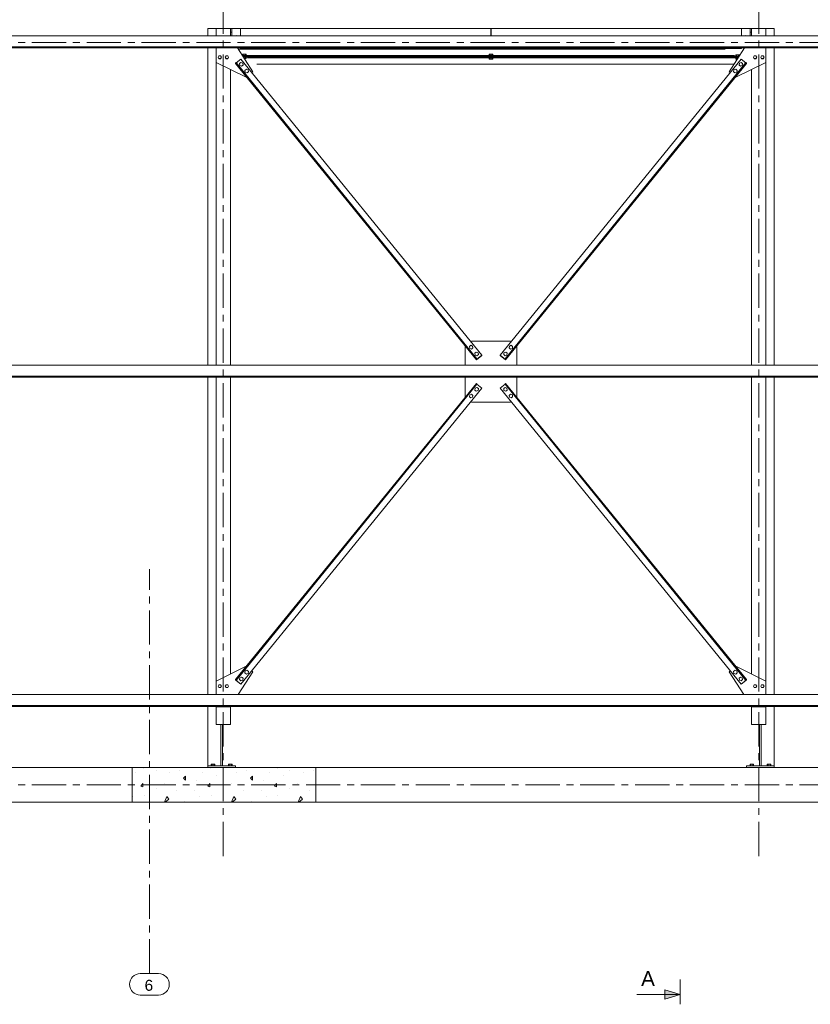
# Model space of a CAD drawing. Header units: millimetres. Extents: x 3 to 1173, y 5 to 825.
# Tile 7 of 22: x 188 to 371, y 467 to 695. Entities that reach past the tile are written whole.
import ezdxf

# ---------------------------------------------------------------- set-up
doc = ezdxf.new("R2010")
doc.units = ezdxf.units.MM
doc.linetypes.add('AXES', pattern=[12.7, 7.9375, -1.5875, 1.5875, -1.5875])
for name, color, linetype, lineweight in [('Boulon', 7, 'Continuous', 0), ('Classe 1', 7, 'Continuous', 0), ('Classe 2', 1, 'Continuous', 0), ('Couper', 6, 'Continuous', 0), ('Maillage', 1, 'Continuous', 0)]:
    doc.layers.add(name, color=color, linetype=linetype, lineweight=lineweight)
doc.styles.add('ARIAL', font='ARIAL.TTF')

# ---------------------------------------------------------------- blocks, each defined once
blk = doc.blocks.new('*A7')
at = {"layer": 'Classe 1', "linetype": 'Continuous', "lineweight": 0}
for p, q in [((214.91, 520.13), (214.91, 520.13)), ((216.77, 521.22), (216.77, 521.22)), ((219.71, 520.6), (219.71, 520.6)), ((222.81, 520.29), (222.81, 520.29)), ((225.13, 520.75), (225.13, 520.75)), ((230.4, 520.13), (230.4, 520.13)), ((232.26, 521.22), (232.26, 521.22)), ((235.2, 520.6), (235.2, 520.6)), ((238.29, 520.29), (238.29, 520.29)), ((240.62, 520.75), (240.62, 520.75)), ((245.88, 520.13), (245.88, 520.13)), ((247.74, 521.22), (247.74, 521.22)), ((250.68, 520.6), (250.68, 520.6)), ((253.78, 520.29), (253.78, 520.29)), ((256.1, 520.75), (256.1, 520.75)), ((218.16, 519.51), (218.16, 519.51)), ((226.53, 519.36), (226.06, 518.89)), ((226.06, 518.89), (226.53, 518.43)), ((226.53, 518.43), (226.53, 519.36)), ((229.16, 518.43), (229.16, 518.43)), ((233.65, 519.51), (233.65, 519.51)), ((242.01, 519.36), (241.55, 518.89)), ((241.55, 518.89), (242.01, 518.43)), ((242.01, 518.43), (242.01, 519.36)), ((244.64, 518.43), (244.64, 518.43)), ((249.13, 519.51), (249.13, 519.51)), ((216.62, 517.66), (216.15, 517.04)), ((216.15, 517.04), (216.62, 516.88)), ((216.62, 516.88), (216.62, 517.66)), ((219.71, 516.42), (219.71, 516.42)), ((221.57, 517.66), (221.57, 517.66)), ((224.36, 516.11), (224.36, 516.11)), ((228.54, 516.11), (228.54, 516.11)), ((232.1, 517.66), (231.64, 517.04)), ((231.64, 517.04), (232.1, 516.88)), ((232.1, 516.88), (232.1, 517.66)), ((235.2, 516.42), (235.2, 516.42)), ((237.06, 517.66), (237.06, 517.66)), ((239.84, 516.11), (239.84, 516.11)), ((244.02, 516.11), (244.02, 516.11)), ((247.58, 517.66), (247.12, 517.04)), ((247.12, 517.04), (247.58, 516.88)), ((247.58, 516.88), (247.58, 517.66)), ((250.68, 516.42), (250.68, 516.42)), ((252.54, 517.66), (252.54, 517.66)), ((255.33, 516.11), (255.33, 516.11)), ((214.29, 514.71), (214.29, 514.71)), ((216.93, 514.87), (216.93, 514.87)), ((221.65, 513.37), (222.19, 514.71)), ((222.66, 514.09), (221.81, 513.37)), ((222.19, 514.71), (222.66, 514.09)), ((226.37, 513.48), (226.37, 513.48)), ((229.78, 514.71), (229.78, 514.71)), ((232.41, 514.87), (232.41, 514.87)), ((237.14, 513.37), (237.67, 514.71)), ((238.14, 514.09), (237.3, 513.37)), ((237.67, 514.71), (238.14, 514.09)), ((241.86, 513.48), (241.86, 513.48)), ((245.26, 514.71), (245.26, 514.71)), ((247.89, 514.87), (247.89, 514.87)), ((252.62, 513.37), (253.16, 514.71)), ((253.62, 514.09), (252.78, 513.37)), ((253.16, 514.71), (253.62, 514.09))]:
    blk.add_line(p, q, dxfattribs=at)
blk = doc.blocks.new('*A31')
at = {"layer": 'Maillage', "linetype": 'AXES', "lineweight": 0}
blk.add_line((51.22, 517.37), (548.25, 517.37), dxfattribs=at)
blk = doc.blocks.new('*A34')
at = {"layer": 'Maillage', "linetype": 'AXES', "lineweight": 0}
blk.add_line((51.22, 689.37), (548.25, 689.37), dxfattribs=at)
blk = doc.blocks.new('*A36')
at = {"layer": 'Classe 2', "linetype": 'Continuous', "lineweight": 0}
for p, q in [((352.44, 682.57), (355.95, 688.1)), ((360.9, 684.74), (360.9, 688.1)), ((360.9, 684.74), (353.99, 681.31)), ((360.9, 684.74), (360.9, 684.74)), ((352.44, 682.56), (352.44, 682.57)), ((352.44, 682.57), (352.65, 682.4)), ((352.44, 682.56), (352.65, 682.39)), ((353.99, 681.3), (357.62, 683.1)), ((353.89, 681.38), (353.99, 681.3)), ((353.9, 681.39), (353.99, 681.31)), ((353.99, 681.3), (353.99, 681.31))]:
    blk.add_line(p, q, dxfattribs=at)
blk = doc.blocks.new('*A37')
at = {"layer": 'Classe 2', "linetype": 'Continuous', "lineweight": 0}
for p, q in [((352.44, 543.59), (352.66, 543.77)), ((352.44, 543.58), (352.44, 543.59)), ((355.79, 538.31), (352.44, 543.59)), ((355.79, 538.31), (352.44, 543.58)), ((353.94, 544.81), (353.99, 544.85)), ((353.99, 544.85), (360.9, 541.42)), ((360.9, 538.31), (360.9, 541.42)), ((357.62, 535.43), (357.57, 535.51)), ((357.62, 535.42), (357.57, 535.5)), ((357.62, 535.43), (357.62, 535.43)), ((360.9, 535.43), (357.62, 535.43)), ((360.9, 535.43), (360.9, 535.51)), ((360.9, 535.43), (360.9, 535.43))]:
    blk.add_line(p, q, dxfattribs=at)
blk = doc.blocks.new('*A38')
at = {"layer": 'Boulon', "linetype": 'Continuous', "lineweight": 0}
for p, q in [((239.69, 686.65), (240.54, 686.65)), ((239.69, 686.34), (239.69, 686.65)), ((239.98, 686.33), (239.98, 686.65)), ((240.41, 686.33), (240.41, 686.65)), ((240.54, 686.65), (240.54, 686.33)), ((239.98, 685.88), (239.98, 685.97)), ((240.54, 685.65), (240.12, 685.65)), ((240.41, 685.65), (240.41, 685.97)), ((240.54, 685.65), (240.54, 685.97))]:
    blk.add_line(p, q, dxfattribs=at)
blk = doc.blocks.new('*A39')
at = {"layer": 'Classe 2', "linetype": 'Continuous', "lineweight": 0}
for p, q in [((241.53, 686.17), (239.79, 686.17)), ((239.92, 685.97), (241.53, 685.97)), ((241.53, 685.97), (241.53, 686.17))]:
    blk.add_line(p, q, dxfattribs=at)
blk = doc.blocks.new('*A40')
at = {"layer": 'Boulon', "linetype": 'Continuous', "lineweight": 0}
for p, q in [((239, 684.45), (239.34, 684.73)), ((239, 684.43), (239, 684.45)), ((239.07, 684.02), (239, 684.45)), ((239, 684.44), (239, 684.43)), ((239, 684.43), (239.07, 684)), ((239.34, 684.73), (239.75, 684.57)), ((239.75, 684.57), (239.82, 684.14)), ((239.07, 684), (239.07, 684.02)), ((239.48, 683.86), (239.07, 684.02)), ((239.07, 684), (239.48, 683.85)), ((239.82, 684.14), (239.48, 683.86)), ((239.48, 683.85), (239.82, 684.12)), ((239.48, 683.85), (239.48, 683.86)), ((239.82, 684.12), (239.82, 684.14)), ((240.26, 682.9), (240.6, 683.18)), ((240.26, 682.88), (240.26, 682.9)), ((240.33, 682.47), (240.26, 682.9)), ((240.26, 682.89), (240.26, 682.88)), ((240.26, 682.88), (240.33, 682.45)), ((240.33, 682.45), (240.33, 682.47)), ((240.74, 682.31), (240.33, 682.47)), ((240.33, 682.45), (240.74, 682.29)), ((240.6, 683.18), (241.01, 683.02)), ((241.08, 682.59), (240.74, 682.31)), ((240.74, 682.29), (241.08, 682.57)), ((240.74, 682.29), (240.74, 682.31)), ((241.01, 683.02), (241.08, 682.59)), ((241.08, 682.57), (241.08, 682.59))]:
    blk.add_line(p, q, dxfattribs=at)
blk = doc.blocks.new('*A41')
at = {"layer": 'Boulon', "linetype": 'Continuous', "lineweight": 0}
for p, q in [((234.42, 688.31), (234.39, 688.33)), ((234.45, 688.33), (234.42, 688.31)), ((234.42, 688.31), (234.42, 688.33)), ((234.42, 688.33), (234.42, 688.33)), ((234.42, 688.33), (234.42, 688.33)), ((236.1, 688.31), (236.07, 688.33)), ((236.13, 688.33), (236.1, 688.31)), ((236.1, 688.31), (236.1, 688.33)), ((236.1, 688.33), (236.1, 688.33)), ((236.1, 688.33), (236.1, 688.33))]:
    blk.add_line(p, q, dxfattribs=at)
blk = doc.blocks.new('*A42')
at = {"layer": 'Boulon', "linetype": 'Continuous', "lineweight": 0}
for p, q in [((234.03, 685.95), (234.22, 686.29)), ((234.03, 685.94), (234.03, 685.95)), ((234.22, 685.61), (234.03, 685.95)), ((234.03, 685.94), (234.22, 685.6)), ((234.22, 686.29), (234.62, 686.29)), ((234.22, 685.6), (234.22, 685.61)), ((234.62, 685.61), (234.22, 685.61)), ((234.22, 685.6), (234.62, 685.6)), ((234.62, 686.29), (234.81, 685.95)), ((234.81, 685.95), (234.62, 685.61)), ((234.62, 685.6), (234.81, 685.94)), ((234.62, 685.6), (234.62, 685.61)), ((234.81, 685.94), (234.81, 685.95)), ((235.71, 685.95), (235.9, 686.29)), ((235.71, 685.94), (235.71, 685.95)), ((235.9, 685.61), (235.71, 685.95)), ((235.71, 685.94), (235.9, 685.6)), ((235.9, 686.29), (236.3, 686.29)), ((235.9, 685.6), (235.9, 685.61)), ((236.3, 685.61), (235.9, 685.61)), ((235.9, 685.6), (236.3, 685.6)), ((236.3, 686.29), (236.49, 685.95)), ((236.49, 685.95), (236.3, 685.61)), ((236.3, 685.6), (236.49, 685.94)), ((236.3, 685.6), (236.3, 685.61)), ((236.49, 685.94), (236.49, 685.95))]:
    blk.add_line(p, q, dxfattribs=at)
blk = doc.blocks.new('*A43')
at = {"layer": 'Classe 2', "linetype": 'Continuous', "lineweight": 0}
for p, q in [((233.62, 684.74), (233.62, 688.1)), ((242.08, 682.57), (238.57, 688.1)), ((233.62, 684.74), (233.62, 684.74)), ((240.52, 681.31), (233.62, 684.74)), ((236.9, 683.1), (240.52, 681.3)), ((241.86, 682.4), (242.08, 682.57)), ((241.87, 682.39), (242.08, 682.56)), ((242.08, 682.56), (242.08, 682.57)), ((240.52, 681.31), (240.62, 681.39)), ((240.52, 681.3), (240.62, 681.38)), ((240.52, 681.3), (240.52, 681.31))]:
    blk.add_line(p, q, dxfattribs=at)
blk = doc.blocks.new('*A44')
at = {"layer": 'Boulon', "linetype": 'Continuous', "lineweight": 0}
for p, q in [((296.82, 686.33), (296.82, 686.65)), ((296.82, 686.65), (297.7, 686.65)), ((297.04, 686.33), (297.04, 686.65)), ((297.48, 686.33), (297.48, 686.65)), ((297.7, 686.33), (297.7, 686.65)), ((296.82, 685.49), (296.82, 685.81)), ((296.82, 685.49), (297.7, 685.49)), ((297.02, 685.97), (297.02, 686.17)), ((297.04, 685.49), (297.04, 685.81)), ((297.48, 685.49), (297.48, 685.81)), ((297.5, 685.97), (297.5, 686.17)), ((297.7, 685.49), (297.7, 685.81))]:
    blk.add_line(p, q, dxfattribs=at)
blk = doc.blocks.new('*A45')
at = {"layer": 'Classe 2', "linetype": 'Continuous', "lineweight": 0}
blk.add_line((236.9, 691.77), (237.26, 691.77), dxfattribs=at)
blk = doc.blocks.new('*A46')
at = {"layer": 'Boulon', "linetype": 'Continuous', "lineweight": 0}
for p, q in [((238.07, 690.9), (238.26, 691.01)), ((238.26, 691.01), (238.45, 690.9))]:
    blk.add_line(p, q, dxfattribs=at)
blk = doc.blocks.new('*A47')
at = {"layer": 'Classe 2', "linetype": 'Continuous', "lineweight": 0}
for p, q in [((297.3, 692.57), (355.3, 692.57)), ((297.3, 690.9), (297.3, 692.57)), ((355.3, 690.9), (355.3, 692.57)), ((297.3, 687.98), (297.3, 688.09)), ((297.3, 687.97), (297.3, 687.98)), ((297.3, 687.98), (355.3, 687.98)), ((355.3, 687.97), (297.3, 687.97)), ((355.3, 687.98), (355.3, 688.09)), ((355.3, 687.98), (355.3, 687.97))]:
    blk.add_line(p, q, dxfattribs=at)
blk = doc.blocks.new('*A48')
at = {"layer": 'Classe 2', "linetype": 'Continuous', "lineweight": 0}
for p, q in [((239.22, 692.57), (297.22, 692.57)), ((239.22, 690.9), (239.22, 692.57)), ((297.22, 690.9), (297.22, 692.57)), ((239.22, 687.98), (239.22, 688.09)), ((239.22, 687.97), (239.22, 687.98)), ((239.22, 687.98), (297.22, 687.98)), ((297.22, 687.97), (239.22, 687.97)), ((297.22, 687.98), (297.22, 688.09)), ((297.22, 687.98), (297.22, 687.97))]:
    blk.add_line(p, q, dxfattribs=at)
blk = doc.blocks.new('*A49')
at = {"layer": 'Classe 2', "linetype": 'Continuous', "lineweight": 0}
for p, q in [((299.41, 616.88), (355.18, 685.51)), ((300.53, 616.05), (356.3, 684.68)), ((300.65, 615.95), (356.42, 684.58)), ((300.65, 615.86), (356.42, 684.49)), ((355.18, 685.51), (356.26, 684.63)), ((356.42, 684.58), (356.3, 684.68)), ((356.42, 684.49), (356.42, 684.58)), ((300.53, 615.97), (299.41, 616.88)), ((299.41, 616.88), (299.41, 616.87)), ((299.41, 616.87), (300.65, 615.86)), ((300.65, 615.95), (300.53, 616.05)), ((300.53, 615.97), (300.53, 616.05)), ((300.65, 615.86), (300.65, 615.95))]:
    blk.add_line(p, q, dxfattribs=at)
blk = doc.blocks.new('*A50')
at = {"layer": 'Classe 2', "linetype": 'Continuous', "lineweight": 0}
for p, q in [((238.22, 684.68), (238.1, 684.58)), ((293.87, 615.95), (238.1, 684.58)), ((238.1, 684.58), (238.1, 684.49)), ((293.87, 615.86), (238.1, 684.49)), ((293.99, 616.05), (238.22, 684.68)), ((238.26, 684.63), (239.34, 685.51)), ((295.11, 616.88), (239.34, 685.51)), ((293.87, 615.86), (295.11, 616.87)), ((293.99, 616.05), (293.87, 615.95)), ((293.87, 615.86), (293.87, 615.95)), ((295.11, 616.88), (293.99, 615.97)), ((293.99, 615.97), (293.99, 616.05)), ((295.11, 616.87), (295.11, 616.88))]:
    blk.add_line(p, q, dxfattribs=at)
blk = doc.blocks.new('*A51')
at = {"layer": 'Classe 2', "linetype": 'Continuous', "lineweight": 0}
for p, q in [((237.26, 690.9), (237.26, 692.57)), ((237.26, 692.57), (239.22, 692.57)), ((297.22, 692.57), (297.3, 692.57)), ((355.3, 692.57), (357.26, 692.57)), ((357.26, 692.57), (357.26, 690.9))]:
    blk.add_line(p, q, dxfattribs=at)
blk = doc.blocks.new('*A57')
at = {"layer": 'Boulon', "linetype": 'Continuous', "lineweight": 0}
for p, q in [((234.03, 540.24), (234.22, 540.58)), ((234.03, 540.23), (234.03, 540.24)), ((234.22, 539.9), (234.03, 540.24)), ((234.03, 540.23), (234.22, 539.89)), ((234.22, 540.58), (234.62, 540.58)), ((234.22, 539.89), (234.22, 539.9)), ((234.62, 539.9), (234.22, 539.9)), ((234.62, 539.89), (234.22, 539.89)), ((234.62, 540.58), (234.81, 540.24)), ((234.81, 540.24), (234.62, 539.9)), ((234.81, 540.23), (234.62, 539.89)), ((234.62, 539.89), (234.62, 539.9)), ((234.81, 540.23), (234.81, 540.24)), ((235.71, 540.24), (235.9, 540.58)), ((235.71, 540.23), (235.71, 540.24)), ((235.9, 539.9), (235.71, 540.24)), ((235.71, 540.23), (235.9, 539.89)), ((235.9, 540.58), (236.3, 540.58)), ((235.9, 539.89), (235.9, 539.9)), ((236.3, 539.9), (235.9, 539.9)), ((236.3, 539.89), (235.9, 539.89)), ((236.3, 540.58), (236.49, 540.24)), ((236.49, 540.24), (236.3, 539.9)), ((236.49, 540.23), (236.3, 539.89)), ((236.3, 539.89), (236.3, 539.9)), ((236.49, 540.23), (236.49, 540.24))]:
    blk.add_line(p, q, dxfattribs=at)
blk = doc.blocks.new('*A58')
at = {"layer": 'Classe 2', "linetype": 'Continuous', "lineweight": 0}
for p, q in [((233.62, 541.42), (240.52, 544.85)), ((238.73, 538.31), (242.08, 543.59)), ((238.73, 538.31), (242.08, 543.58)), ((240.52, 544.85), (240.58, 544.81)), ((241.86, 543.77), (242.08, 543.59)), ((242.08, 543.58), (242.08, 543.59)), ((233.62, 538.31), (233.62, 541.42)), ((233.62, 535.43), (233.62, 535.51)), ((233.62, 535.43), (233.62, 535.43)), ((236.9, 535.43), (233.62, 535.43)), ((236.9, 535.43), (236.95, 535.51)), ((236.9, 535.42), (236.95, 535.5)), ((236.9, 535.43), (236.9, 535.43))]:
    blk.add_line(p, q, dxfattribs=at)
blk = doc.blocks.new('*A59')
at = {"layer": 'Boulon', "linetype": 'Continuous', "lineweight": 0}
for p, q in [((234.42, 535.72), (234.39, 535.74)), ((234.45, 535.74), (234.42, 535.72)), ((234.42, 535.72), (234.42, 535.74)), ((234.42, 535.74), (234.42, 535.74)), ((234.42, 535.74), (234.42, 535.74)), ((236.1, 535.72), (236.07, 535.74)), ((236.13, 535.74), (236.1, 535.72)), ((236.1, 535.72), (236.1, 535.74)), ((236.1, 535.74), (236.1, 535.74)), ((236.1, 535.74), (236.1, 535.74))]:
    blk.add_line(p, q, dxfattribs=at)
blk = doc.blocks.new('*A60')
at = {"layer": 'Boulon', "linetype": 'Continuous', "lineweight": 0}
for p, q in [((240.26, 543.32), (240.33, 543.75)), ((240.26, 543.3), (240.26, 543.32)), ((240.6, 543.04), (240.26, 543.32)), ((240.26, 543.3), (240.6, 543.02)), ((240.33, 543.75), (240.74, 543.91)), ((241.01, 543.2), (240.6, 543.04)), ((240.6, 543.02), (241.01, 543.18)), ((240.6, 543.02), (240.6, 543.04)), ((240.74, 543.91), (241.08, 543.63)), ((241.08, 543.63), (241.01, 543.2)), ((241.08, 543.61), (241.01, 543.18)), ((241.01, 543.18), (241.01, 543.2)), ((241.08, 543.61), (241.08, 543.63)), ((241.08, 543.61), (241.08, 543.61)), ((239, 541.76), (239.07, 542.2)), ((239, 541.75), (239, 541.76)), ((239.34, 541.49), (239, 541.76)), ((239, 541.75), (239.34, 541.47)), ((239.07, 542.2), (239.48, 542.35)), ((239.75, 541.65), (239.34, 541.49)), ((239.34, 541.47), (239.75, 541.63)), ((239.34, 541.47), (239.34, 541.49)), ((239.48, 542.35), (239.82, 542.08)), ((239.82, 542.08), (239.75, 541.65)), ((239.82, 542.06), (239.75, 541.63)), ((239.75, 541.63), (239.75, 541.65)), ((239.82, 542.06), (239.82, 542.08)), ((239.82, 542.06), (239.82, 542.06))]:
    blk.add_line(p, q, dxfattribs=at)
blk = doc.blocks.new('*A61')
at = {"layer": 'Boulon', "linetype": 'Continuous', "lineweight": 0}
for p, q in [((300.19, 609.16), (300.53, 609.43)), ((300.19, 609.14), (300.19, 609.16)), ((300.26, 608.72), (300.19, 609.16)), ((300.19, 609.14), (300.26, 608.71)), ((300.19, 609.14), (300.19, 609.14)), ((300.53, 609.43), (300.94, 609.28)), ((300.94, 609.28), (301.01, 608.84)), ((300.26, 608.71), (300.26, 608.72)), ((300.67, 608.57), (300.26, 608.72)), ((300.26, 608.71), (300.67, 608.55)), ((301.01, 608.84), (300.67, 608.57)), ((300.67, 608.55), (301.01, 608.83)), ((300.67, 608.55), (300.67, 608.57)), ((301.01, 608.83), (301.01, 608.84)), ((301.45, 607.61), (301.79, 607.88)), ((301.45, 607.59), (301.45, 607.61)), ((301.52, 607.17), (301.45, 607.61)), ((301.45, 607.59), (301.52, 607.16)), ((301.45, 607.59), (301.45, 607.59)), ((301.52, 607.16), (301.52, 607.17)), ((301.93, 607.02), (301.52, 607.17)), ((301.52, 607.16), (301.93, 607)), ((301.79, 607.88), (302.2, 607.73)), ((302.27, 607.29), (301.93, 607.02)), ((301.93, 607), (302.27, 607.28)), ((301.93, 607), (301.93, 607.02)), ((302.2, 607.73), (302.27, 607.29)), ((302.27, 607.28), (302.27, 607.29))]:
    blk.add_line(p, q, dxfattribs=at)
blk = doc.blocks.new('*A62')
at = {"layer": 'Boulon', "linetype": 'Continuous', "lineweight": 0}
for p, q in [((293.51, 608.84), (293.58, 609.28)), ((293.58, 609.28), (293.99, 609.43)), ((293.99, 609.43), (294.33, 609.16)), ((294.33, 609.16), (294.26, 608.72)), ((294.33, 609.14), (294.26, 608.71)), ((294.33, 609.14), (294.33, 609.16)), ((294.33, 609.14), (294.33, 609.14)), ((292.25, 607.29), (292.32, 607.73)), ((292.25, 607.28), (292.25, 607.29)), ((292.59, 607.02), (292.25, 607.29)), ((292.59, 607), (292.25, 607.28)), ((292.32, 607.73), (292.73, 607.88)), ((293, 607.17), (292.59, 607.02)), ((293, 607.16), (292.59, 607)), ((292.59, 607), (292.59, 607.02)), ((292.73, 607.88), (293.07, 607.61)), ((293.07, 607.61), (293, 607.17)), ((293.07, 607.59), (293, 607.16)), ((293, 607.16), (293, 607.17)), ((293.07, 607.59), (293.07, 607.61)), ((293.07, 607.59), (293.07, 607.59)), ((293.51, 608.83), (293.51, 608.84)), ((293.85, 608.57), (293.51, 608.84)), ((293.85, 608.55), (293.51, 608.83)), ((294.26, 608.72), (293.85, 608.57)), ((294.26, 608.71), (293.85, 608.55)), ((293.85, 608.55), (293.85, 608.57)), ((294.26, 608.71), (294.26, 608.72))]:
    blk.add_line(p, q, dxfattribs=at)
blk = doc.blocks.new('*A63')
at = {"layer": 'Classe 2', "linetype": 'Continuous', "lineweight": 0}
for p, q in [((291.25, 618.88), (291.35, 618.96)), ((291.25, 614.61), (291.25, 618.88)), ((292.6, 619.97), (292.81, 620.14)), ((292.81, 620.14), (301.71, 620.14)), ((301.71, 620.14), (301.92, 619.97)), ((303.17, 618.96), (303.26, 618.88)), ((303.26, 614.61), (303.26, 618.88)), ((291.25, 607.27), (291.25, 611.8)), ((303.26, 607.27), (303.26, 611.8)), ((291.25, 607.26), (291.25, 607.27)), ((291.25, 607.27), (291.3, 607.23)), ((291.25, 607.26), (291.3, 607.23)), ((303.22, 607.23), (303.26, 607.27)), ((303.22, 607.23), (303.26, 607.26)), ((303.26, 607.26), (303.26, 607.27)), ((292.58, 606.19), (292.81, 606)), ((292.59, 606.19), (292.81, 606.01)), ((292.81, 606), (292.81, 606.01)), ((292.81, 606.01), (301.71, 606.01)), ((292.81, 606), (301.71, 606)), ((301.71, 606), (301.94, 606.19)), ((301.71, 606.01), (301.93, 606.19)), ((301.71, 606), (301.71, 606.01))]:
    blk.add_line(p, q, dxfattribs=at)
blk = doc.blocks.new('*A64')
at = {"layer": 'Boulon', "linetype": 'Continuous', "lineweight": 0}
for p, q in [((234.42, 612.02), (234.39, 612.04)), ((234.45, 612.04), (234.42, 612.02)), ((234.42, 612.03), (234.42, 612.04)), ((234.42, 612.04), (234.42, 612.03)), ((234.42, 612.02), (234.42, 612.03)), ((236.1, 612.02), (236.07, 612.04)), ((236.13, 612.04), (236.1, 612.02)), ((236.1, 612.03), (236.1, 612.04)), ((236.1, 612.04), (236.1, 612.03)), ((236.1, 612.02), (236.1, 612.03))]:
    blk.add_line(p, q, dxfattribs=at)
blk = doc.blocks.new('*A65')
at = {"layer": 'Boulon', "linetype": 'Continuous', "lineweight": 0}
for p, q in [((232.44, 521.77), (232.44, 522.2)), ((232.44, 522.2), (233.27, 522.2)), ((232.65, 521.77), (232.65, 522.2)), ((233.07, 521.77), (233.07, 522.2)), ((233.27, 521.77), (233.27, 522.2)), ((236.44, 521.77), (236.44, 522.2)), ((236.44, 522.2), (237.27, 522.2)), ((236.65, 521.77), (236.65, 522.2)), ((237.07, 521.77), (237.07, 522.2)), ((237.27, 521.77), (237.27, 522.2))]:
    blk.add_line(p, q, dxfattribs=at)
blk = doc.blocks.new('*A66')
at = {"layer": 'Classe 2', "linetype": 'Continuous', "lineweight": 0}
for p, q in [((231.66, 521.77), (238.06, 521.77)), ((231.66, 521.37), (231.66, 521.77)), ((238.06, 521.77), (238.06, 521.37))]:
    blk.add_line(p, q, dxfattribs=at)
blk = doc.blocks.new('*A67')
at = {"layer": 'Classe 2', "linetype": 'Continuous', "lineweight": 0}
for p, q in [((234.66, 521.77), (234.66, 531.37)), ((235.06, 521.77), (235.06, 531.37))]:
    blk.add_line(p, q, dxfattribs=at)
blk = doc.blocks.new('*A68')
at = {"layer": 'Classe 2', "linetype": 'Continuous', "lineweight": 0}
for p, q in [((300.53, 610.21), (299.41, 609.31)), ((355.18, 540.68), (299.41, 609.31)), ((299.41, 609.31), (299.41, 609.3)), ((355.18, 540.67), (299.41, 609.3)), ((300.65, 610.39), (300.53, 610.29)), ((356.3, 541.66), (300.53, 610.29)), ((300.53, 610.29), (300.53, 610.21)), ((356.3, 541.58), (300.53, 610.21)), ((356.42, 541.76), (300.65, 610.39)), ((356.42, 541.67), (355.18, 540.67)), ((355.18, 540.68), (356.3, 541.58)), ((355.18, 540.67), (355.18, 540.68)), ((356.42, 541.76), (356.3, 541.66)), ((356.3, 541.58), (356.3, 541.66)), ((356.42, 541.67), (356.42, 541.76))]:
    blk.add_line(p, q, dxfattribs=at)
blk = doc.blocks.new('*A69')
at = {"layer": 'Classe 2', "linetype": 'Continuous', "lineweight": 0}
for p, q in [((238.1, 541.76), (293.87, 610.39)), ((238.22, 541.66), (293.99, 610.29)), ((238.22, 541.58), (293.99, 610.21)), ((239.34, 540.68), (295.11, 609.31)), ((239.34, 540.67), (295.11, 609.3)), ((293.99, 610.29), (293.87, 610.39)), ((293.99, 610.21), (293.99, 610.29)), ((295.11, 609.31), (293.99, 610.21)), ((295.11, 609.3), (295.11, 609.31)), ((238.1, 541.76), (238.22, 541.66)), ((238.1, 541.67), (238.1, 541.76)), ((238.1, 541.67), (239.34, 540.67)), ((238.22, 541.66), (238.22, 541.58)), ((238.22, 541.58), (239.34, 540.68)), ((239.34, 540.67), (239.34, 540.68))]:
    blk.add_line(p, q, dxfattribs=at)
blk = doc.blocks.new('*A76')
at = {"layer": 'Classe 2', "linetype": 'Continuous', "lineweight": 0}
for p, q in [((238.78, 687.77), (351.48, 687.77)), ((239.69, 686.33), (353.64, 686.33)), ((241.53, 686.17), (352.99, 686.17))]:
    blk.add_line(p, q, dxfattribs=at)
blk = doc.blocks.new('*A77')
at = {"layer": 'Classe 2', "linetype": 'Continuous', "lineweight": 0}
for p, q in [((240.88, 685.81), (354.5, 685.81)), ((241.53, 685.97), (352.99, 685.97)), ((243.04, 684.37), (353.58, 684.37))]:
    blk.add_line(p, q, dxfattribs=at)
blk = doc.blocks.new('*A78')
at = {"layer": 'Classe 2', "linetype": 'Continuous', "lineweight": 0}
for p, q in [((233.62, 692.57), (236.9, 692.57)), ((233.62, 690.9), (233.62, 692.57)), ((236.9, 690.9), (236.9, 692.57)), ((233.62, 614.61), (233.62, 684.74)), ((236.9, 614.61), (236.9, 683.11)), ((233.62, 541.42), (233.62, 611.8)), ((236.9, 543.05), (236.9, 611.8)), ((233.62, 531.37), (233.62, 535.43)), ((236.9, 531.37), (236.9, 535.43)), ((233.62, 531.37), (236.9, 531.37))]:
    blk.add_line(p, q, dxfattribs=at)
blk = doc.blocks.new('*A80')
at = {"layer": 'Classe 2', "linetype": 'Continuous', "lineweight": 0}
for p, q in [((87.35, 538.31), (512.05, 538.31)), ((86.74, 535.75), (512.66, 535.75)), ((86.74, 535.74), (512.66, 535.74)), ((86.74, 535.52), (512.66, 535.52)), ((86.74, 535.5), (233.62, 535.5)), ((236.95, 535.5), (357.57, 535.5)), ((360.9, 535.5), (512.66, 535.5))]:
    blk.add_line(p, q, dxfattribs=at)
blk = doc.blocks.new('*A81')
at = {"layer": 'Classe 2', "linetype": 'Continuous', "lineweight": 0}
for p, q in [((514.86, 690.9), (84.54, 690.9)), ((84.54, 688.35), (514.86, 688.35)), ((84.54, 688.33), (514.86, 688.33)), ((84.54, 688.11), (514.86, 688.11)), ((84.54, 688.09), (233.62, 688.09)), ((238.57, 688.09), (355.95, 688.09)), ((360.9, 688.09), (514.86, 688.09))]:
    blk.add_line(p, q, dxfattribs=at)
blk = doc.blocks.new('*A82')
at = {"layer": 'Classe 2', "linetype": 'Continuous', "lineweight": 0}
for p, q in [((87.35, 614.61), (512.05, 614.61)), ((87.35, 612.05), (512.05, 612.05)), ((87.35, 612.04), (512.05, 612.04)), ((87.35, 611.81), (512.05, 611.81)), ((87.35, 611.8), (512.05, 611.8))]:
    blk.add_line(p, q, dxfattribs=at)
blk = doc.blocks.new('*A83')
at = {"layer": 'Classe 1', "linetype": 'Continuous', "lineweight": 0}
for p, q in [((156.14, 521.37), (214.14, 521.37)), ((214.14, 521.37), (214.14, 513.37)), ((214.14, 521.37), (256.7, 521.37)), ((256.7, 521.37), (456.7, 521.37)), ((256.7, 513.37), (256.7, 521.37)), ((156.14, 513.37), (214.14, 513.37)), ((214.14, 513.37), (256.7, 513.37)), ((256.7, 513.37), (456.7, 513.37))]:
    blk.add_line(p, q, dxfattribs=at)
blk = doc.blocks.new('*A84')
at = {"layer": 'Classe 1', "linetype": 'Continuous', "lineweight": 0}
for p, q in [((231.66, 690.9), (231.66, 692.57)), ((231.66, 692.57), (233.62, 692.57)), ((236.9, 692.57), (237.26, 692.57)), ((357.26, 692.57), (357.62, 692.57)), ((360.9, 692.57), (362.86, 692.57)), ((362.86, 690.9), (362.86, 692.57)), ((231.66, 614.61), (231.66, 688.09)), ((362.86, 614.61), (362.86, 688.09)), ((231.66, 538.31), (231.66, 611.8)), ((362.86, 538.31), (362.86, 611.8)), ((231.66, 521.77), (231.66, 535.5)), ((362.86, 521.77), (362.86, 535.5))]:
    blk.add_line(p, q, dxfattribs=at)
blk = doc.blocks.new('*A88')
at = {"layer": 'Maillage', "linetype": 'AXES', "lineweight": 0}
blk.add_line((218.14, 473.66), (218.14, 567.37), dxfattribs=at)
at = {"layer": 'Maillage', "style": 'ARIAL'}
blk.add_text('6', height=2.55, dxfattribs=at).set_placement((217.03, 469.66))
blk = doc.blocks.new('*A89')
at = {"layer": 'Maillage', "linetype": 'Continuous', "lineweight": 0}
for p, q in [((216.03, 473.66), (220.25, 473.66)), ((216.03, 468.66), (220.25, 468.66))]:
    blk.add_line(p, q, dxfattribs=at)
for centre, start, end in [((216.03, 471.16), 90, 270), ((220.25, 471.16), 270, 90)]:
    blk.add_arc(centre, 2.5, start, end, dxfattribs=at)
blk = doc.blocks.new('*A93')
at = {"layer": 'Maillage', "linetype": 'AXES', "lineweight": 0}
blk.add_line((235.26, 500.87), (235.26, 715.49), dxfattribs=at)
at = {"layer": 'Maillage', "style": 'ARIAL'}
blk.add_text("6'", height=2.55, dxfattribs=at).set_placement((233.77, 716.49))
blk = doc.blocks.new('*A97')
at = {"layer": 'Couper'}
blk.add_hatch(color=256, dxfattribs=at).paths.add_polyline_path([(337.53, 469.86), (341.03, 468.81), (337.53, 467.76)], flags=17)
at = {"layer": 'Couper', "linetype": 'Continuous', "lineweight": 0}
for p, q in [((341.03, 472.31), (341.03, 466.53)), ((331.03, 468.81), (331.03, 468.81)), ((331.03, 468.81), (341.03, 468.81)), ((341.03, 468.81), (337.53, 469.86)), ((337.53, 469.86), (337.53, 467.76)), ((341.03, 468.81), (337.53, 467.76))]:
    blk.add_line(p, q, dxfattribs=at)
at = {"layer": 'Couper', "style": 'ARIAL'}
blk.add_text('A', height=3.4, dxfattribs=at).set_placement((332.03, 470.81))
blk = doc.blocks.new('*A98')
at = {"layer": 'Boulon', "linetype": 'Continuous', "lineweight": 0}
for p, q in [((353.97, 686.17), (353.97, 686.49)), ((354.83, 686.49), (353.97, 686.49)), ((353.97, 685.49), (353.97, 685.81)), ((354.29, 685.49), (353.97, 685.49)), ((354.11, 686.17), (354.11, 686.49)), ((354.11, 685.49), (354.11, 685.81)), ((354.54, 686.17), (354.54, 686.49)), ((354.83, 686.34), (354.83, 686.49))]:
    blk.add_line(p, q, dxfattribs=at)
blk = doc.blocks.new('*A99')
at = {"layer": 'Classe 2', "linetype": 'Continuous', "lineweight": 0}
for p, q in [((352.99, 685.97), (352.99, 686.17)), ((352.99, 686.17), (354.73, 686.17)), ((354.6, 685.97), (352.99, 685.97))]:
    blk.add_line(p, q, dxfattribs=at)
blk = doc.blocks.new('*A100')
at = {"layer": 'Boulon', "linetype": 'Continuous', "lineweight": 0}
for p, q in [((354.7, 684.14), (354.77, 684.57)), ((354.77, 684.57), (355.18, 684.73)), ((355.18, 684.73), (355.52, 684.45)), ((355.52, 684.45), (355.45, 684.02)), ((355.52, 684.43), (355.45, 684)), ((355.52, 684.43), (355.52, 684.45)), ((355.52, 684.44), (355.52, 684.43)), ((353.44, 682.59), (353.51, 683.02)), ((353.44, 682.57), (353.44, 682.59)), ((353.78, 682.31), (353.44, 682.59)), ((353.78, 682.29), (353.44, 682.57)), ((353.51, 683.02), (353.92, 683.18)), ((354.19, 682.47), (353.78, 682.31)), ((354.19, 682.45), (353.78, 682.29)), ((353.78, 682.29), (353.78, 682.31)), ((353.92, 683.18), (354.26, 682.9)), ((354.26, 682.9), (354.19, 682.47)), ((354.26, 682.88), (354.19, 682.45)), ((354.19, 682.45), (354.19, 682.47)), ((354.25, 682.89), (354.26, 682.88)), ((354.26, 682.88), (354.26, 682.9)), ((354.7, 684.12), (354.7, 684.14)), ((355.04, 683.86), (354.7, 684.14)), ((355.04, 683.85), (354.7, 684.12)), ((355.45, 684.02), (355.04, 683.86)), ((355.45, 684), (355.04, 683.85)), ((355.04, 683.85), (355.04, 683.86)), ((355.45, 684), (355.45, 684.02))]:
    blk.add_line(p, q, dxfattribs=at)
blk = doc.blocks.new('*A101')
at = {"layer": 'Boulon', "linetype": 'Continuous', "lineweight": 0}
for p, q in [((353.44, 543.63), (353.78, 543.91)), ((353.44, 543.61), (353.44, 543.63)), ((353.51, 543.2), (353.44, 543.63)), ((353.51, 543.18), (353.44, 543.61)), ((353.44, 543.61), (353.44, 543.61)), ((353.51, 543.18), (353.51, 543.2)), ((353.92, 543.04), (353.51, 543.2)), ((353.51, 543.18), (353.92, 543.02)), ((353.78, 543.91), (354.19, 543.75)), ((354.26, 543.32), (353.92, 543.04)), ((353.92, 543.02), (354.26, 543.3)), ((353.92, 543.02), (353.92, 543.04)), ((354.19, 543.75), (354.26, 543.32)), ((354.26, 543.3), (354.26, 543.32)), ((354.7, 542.08), (355.04, 542.35)), ((354.7, 542.06), (354.7, 542.08)), ((354.77, 541.65), (354.7, 542.08)), ((354.77, 541.63), (354.7, 542.06)), ((354.7, 542.06), (354.7, 542.06)), ((354.77, 541.63), (354.77, 541.65)), ((355.18, 541.49), (354.77, 541.65)), ((354.77, 541.63), (355.18, 541.47)), ((355.04, 542.35), (355.45, 542.2)), ((355.52, 541.76), (355.18, 541.49)), ((355.18, 541.47), (355.52, 541.75)), ((355.18, 541.47), (355.18, 541.49)), ((355.45, 542.2), (355.52, 541.76)), ((355.52, 541.75), (355.52, 541.76))]:
    blk.add_line(p, q, dxfattribs=at)
blk = doc.blocks.new('*A108')
at = {"layer": 'Boulon', "linetype": 'Continuous', "lineweight": 0}
for p, q in [((292.25, 618.92), (292.59, 619.2)), ((292.25, 618.91), (292.25, 618.92)), ((292.32, 618.49), (292.25, 618.92)), ((292.32, 618.47), (292.25, 618.91)), ((292.25, 618.91), (292.25, 618.91)), ((292.32, 618.47), (292.32, 618.49)), ((292.73, 618.33), (292.32, 618.49)), ((292.32, 618.47), (292.73, 618.32)), ((292.59, 619.2), (293, 619.04)), ((293.07, 618.61), (292.73, 618.33)), ((292.73, 618.32), (293.07, 618.59)), ((292.73, 618.32), (292.73, 618.33)), ((293, 619.04), (293.07, 618.61)), ((293.07, 618.59), (293.07, 618.61)), ((293.51, 617.37), (293.85, 617.65)), ((293.51, 617.36), (293.51, 617.37)), ((293.58, 616.94), (293.51, 617.37)), ((293.58, 616.92), (293.51, 617.36)), ((293.51, 617.36), (293.51, 617.36)), ((293.58, 616.92), (293.58, 616.94)), ((293.99, 616.78), (293.58, 616.94)), ((293.58, 616.92), (293.99, 616.77)), ((293.85, 617.65), (294.26, 617.49)), ((294.33, 617.06), (293.99, 616.78)), ((293.99, 616.77), (294.33, 617.04)), ((293.99, 616.77), (293.99, 616.78)), ((294.26, 617.49), (294.33, 617.06)), ((294.33, 617.04), (294.33, 617.06))]:
    blk.add_line(p, q, dxfattribs=at)
blk = doc.blocks.new('*A109')
at = {"layer": 'Boulon', "linetype": 'Continuous', "lineweight": 0}
for p, q in [((301.45, 618.61), (301.52, 619.04)), ((301.45, 618.59), (301.45, 618.61)), ((301.79, 618.33), (301.45, 618.61)), ((301.45, 618.59), (301.79, 618.32)), ((301.52, 619.04), (301.93, 619.2)), ((302.2, 618.49), (301.79, 618.33)), ((301.79, 618.32), (302.2, 618.47)), ((301.79, 618.32), (301.79, 618.33)), ((301.93, 619.2), (302.27, 618.92)), ((302.27, 618.92), (302.2, 618.49)), ((302.27, 618.91), (302.2, 618.47)), ((302.2, 618.47), (302.2, 618.49)), ((302.27, 618.91), (302.27, 618.92)), ((302.27, 618.91), (302.27, 618.91)), ((300.19, 617.06), (300.26, 617.49)), ((300.19, 617.04), (300.19, 617.06)), ((300.53, 616.78), (300.19, 617.06)), ((300.19, 617.04), (300.53, 616.77)), ((300.26, 617.49), (300.67, 617.65)), ((300.94, 616.94), (300.53, 616.78)), ((300.53, 616.77), (300.94, 616.92)), ((300.53, 616.77), (300.53, 616.78)), ((300.67, 617.65), (301.01, 617.37)), ((301.01, 617.37), (300.94, 616.94)), ((301.01, 617.36), (300.94, 616.92)), ((300.94, 616.92), (300.94, 616.94)), ((301, 617.36), (301.01, 617.36)), ((301.01, 617.36), (301.01, 617.37))]:
    blk.add_line(p, q, dxfattribs=at)
blk = doc.blocks.new('*A112')
at = {"layer": 'Maillage', "linetype": 'AXES', "lineweight": 0}
blk.add_line((359.26, 500.87), (359.26, 715.49), dxfattribs=at)
at = {"layer": 'Maillage', "style": 'ARIAL'}
blk.add_text("6''", height=2.55, dxfattribs=at).set_placement((357.38, 716.49))
blk = doc.blocks.new('*A127')
at = {"layer": 'Boulon', "linetype": 'Continuous', "lineweight": 0}
for p, q in [((356.26, 691.01), (356.07, 690.9)), ((356.45, 690.9), (356.26, 691.01))]:
    blk.add_line(p, q, dxfattribs=at)
blk = doc.blocks.new('*A128')
at = {"layer": 'Classe 2', "linetype": 'Continuous', "lineweight": 0}
blk.add_line((357.26, 691.77), (357.62, 691.77), dxfattribs=at)
blk = doc.blocks.new('*A129')
at = {"layer": 'Boulon', "linetype": 'Continuous', "lineweight": 0}
for p, q in [((358.03, 685.95), (358.22, 686.29)), ((358.03, 685.94), (358.03, 685.95)), ((358.22, 685.61), (358.03, 685.95)), ((358.03, 685.94), (358.22, 685.6)), ((358.22, 686.29), (358.62, 686.29)), ((358.22, 685.6), (358.22, 685.61)), ((358.62, 685.61), (358.22, 685.61)), ((358.22, 685.6), (358.62, 685.6)), ((358.62, 686.29), (358.81, 685.95)), ((358.81, 685.95), (358.62, 685.61)), ((358.62, 685.6), (358.81, 685.94)), ((358.62, 685.6), (358.62, 685.61)), ((358.81, 685.94), (358.81, 685.95)), ((359.71, 685.95), (359.9, 686.29)), ((359.71, 685.94), (359.71, 685.95)), ((359.9, 685.61), (359.71, 685.95)), ((359.71, 685.94), (359.9, 685.6)), ((359.9, 686.29), (360.3, 686.29)), ((359.9, 685.6), (359.9, 685.61)), ((360.3, 685.61), (359.9, 685.61)), ((359.9, 685.6), (360.3, 685.6)), ((360.3, 686.29), (360.49, 685.95)), ((360.49, 685.95), (360.3, 685.61)), ((360.3, 685.6), (360.49, 685.94)), ((360.3, 685.6), (360.3, 685.61)), ((360.49, 685.94), (360.49, 685.95))]:
    blk.add_line(p, q, dxfattribs=at)
blk = doc.blocks.new('*A130')
at = {"layer": 'Boulon', "linetype": 'Continuous', "lineweight": 0}
for p, q in [((358.39, 688.33), (358.42, 688.31)), ((358.42, 688.31), (358.45, 688.33)), ((358.42, 688.31), (358.42, 688.33)), ((358.42, 688.33), (358.42, 688.33)), ((358.42, 688.33), (358.42, 688.33)), ((360.07, 688.33), (360.1, 688.31)), ((360.1, 688.31), (360.13, 688.33)), ((360.1, 688.31), (360.1, 688.33)), ((360.1, 688.33), (360.1, 688.33)), ((360.1, 688.33), (360.1, 688.33))]:
    blk.add_line(p, q, dxfattribs=at)
blk = doc.blocks.new('*A137')
at = {"layer": 'Boulon', "linetype": 'Continuous', "lineweight": 0}
for p, q in [((358.03, 540.24), (358.22, 540.58)), ((358.03, 540.23), (358.03, 540.24)), ((358.22, 539.9), (358.03, 540.24)), ((358.03, 540.23), (358.22, 539.89)), ((358.22, 540.58), (358.62, 540.58)), ((358.22, 539.89), (358.22, 539.9)), ((358.62, 539.9), (358.22, 539.9)), ((358.62, 539.89), (358.22, 539.89)), ((358.62, 540.58), (358.81, 540.24)), ((358.81, 540.24), (358.62, 539.9)), ((358.81, 540.23), (358.62, 539.89)), ((358.62, 539.89), (358.62, 539.9)), ((358.81, 540.23), (358.81, 540.24)), ((359.71, 540.24), (359.9, 540.58)), ((359.71, 540.23), (359.71, 540.24)), ((359.9, 539.9), (359.71, 540.24)), ((359.71, 540.23), (359.9, 539.89)), ((359.9, 540.58), (360.3, 540.58)), ((359.9, 539.89), (359.9, 539.9)), ((360.3, 539.9), (359.9, 539.9)), ((360.3, 539.89), (359.9, 539.89)), ((360.3, 540.58), (360.49, 540.24)), ((360.49, 540.24), (360.3, 539.9)), ((360.49, 540.23), (360.3, 539.89)), ((360.3, 539.89), (360.3, 539.9)), ((360.49, 540.23), (360.49, 540.24))]:
    blk.add_line(p, q, dxfattribs=at)
blk = doc.blocks.new('*A138')
at = {"layer": 'Boulon', "linetype": 'Continuous', "lineweight": 0}
for p, q in [((358.39, 535.74), (358.42, 535.72)), ((358.42, 535.72), (358.45, 535.74)), ((358.42, 535.72), (358.42, 535.74)), ((358.42, 535.74), (358.42, 535.74)), ((358.42, 535.74), (358.42, 535.74)), ((360.07, 535.74), (360.1, 535.72)), ((360.1, 535.72), (360.13, 535.74)), ((360.1, 535.72), (360.1, 535.74)), ((360.1, 535.74), (360.1, 535.74)), ((360.1, 535.74), (360.1, 535.74))]:
    blk.add_line(p, q, dxfattribs=at)
blk = doc.blocks.new('*A139')
at = {"layer": 'Boulon', "linetype": 'Continuous', "lineweight": 0}
for p, q in [((358.39, 612.04), (358.42, 612.02)), ((358.42, 612.02), (358.45, 612.04)), ((358.42, 612.03), (358.42, 612.04)), ((358.42, 612.03), (358.42, 612.04)), ((358.42, 612.02), (358.42, 612.03)), ((360.07, 612.04), (360.1, 612.02)), ((360.1, 612.02), (360.13, 612.04)), ((360.1, 612.03), (360.1, 612.04)), ((360.1, 612.03), (360.1, 612.04)), ((360.1, 612.02), (360.1, 612.03))]:
    blk.add_line(p, q, dxfattribs=at)
blk = doc.blocks.new('*A140')
at = {"layer": 'Boulon', "linetype": 'Continuous', "lineweight": 0}
for p, q in [((357.24, 521.77), (357.24, 522.2)), ((357.24, 522.2), (358.07, 522.2)), ((357.45, 521.77), (357.45, 522.2)), ((357.87, 521.77), (357.87, 522.2)), ((358.07, 521.77), (358.07, 522.2)), ((361.24, 521.77), (361.24, 522.2)), ((361.24, 522.2), (362.07, 522.2)), ((361.45, 521.77), (361.45, 522.2)), ((361.87, 521.77), (361.87, 522.2)), ((362.07, 521.77), (362.07, 522.2))]:
    blk.add_line(p, q, dxfattribs=at)
blk = doc.blocks.new('*A141')
at = {"layer": 'Classe 2', "linetype": 'Continuous', "lineweight": 0}
for p, q in [((356.46, 521.37), (356.46, 521.77)), ((356.46, 521.77), (362.86, 521.77)), ((362.86, 521.77), (362.86, 521.37))]:
    blk.add_line(p, q, dxfattribs=at)
blk = doc.blocks.new('*A142')
at = {"layer": 'Classe 2', "linetype": 'Continuous', "lineweight": 0}
for p, q in [((359.46, 521.77), (359.46, 531.37)), ((359.86, 521.77), (359.86, 531.37))]:
    blk.add_line(p, q, dxfattribs=at)
blk = doc.blocks.new('*A143')
at = {"layer": 'Classe 2', "linetype": 'Continuous', "lineweight": 0}
for p, q in [((357.62, 692.57), (360.9, 692.57)), ((357.62, 690.9), (357.62, 692.57)), ((360.9, 690.9), (360.9, 692.57)), ((360.9, 614.61), (360.9, 684.74)), ((357.62, 614.61), (357.62, 683.11)), ((357.62, 543.05), (357.62, 611.8)), ((360.9, 541.42), (360.9, 611.8)), ((357.62, 531.37), (357.62, 535.43)), ((360.9, 531.37), (360.9, 535.43)), ((357.62, 531.37), (360.9, 531.37))]:
    blk.add_line(p, q, dxfattribs=at)

msp = doc.modelspace()

# ---------------------------------------------------------------- block references
at = {"lineweight": 0}
for name in ['*A97', '*A93', '*A112', '*A84', '*A78', '*A45', '*A51', '*A48', '*A47', '*A128', '*A143', '*A34', '*A81', '*A46', '*A127', '*A43', '*A41', '*A76', '*A38', '*A44', '*A36', '*A130', '*A42', '*A50', '*A40', '*A39', '*A77', '*A49', '*A99', '*A100', '*A98', '*A129', '*A63', '*A108', '*A109', '*A82', '*A64', '*A139', '*A69', '*A62', '*A68', '*A61', '*A88', '*A58', '*A60', '*A37', '*A101', '*A57', '*A137', '*A80', '*A59', '*A138', '*A67', '*A142', '*A83', '*A7', '*A66', '*A65', '*A141', '*A140', '*A31', '*A89']:
    msp.add_blockref(name, (0, 0), dxfattribs=at)

doc.saveas('drawing.dxf')
